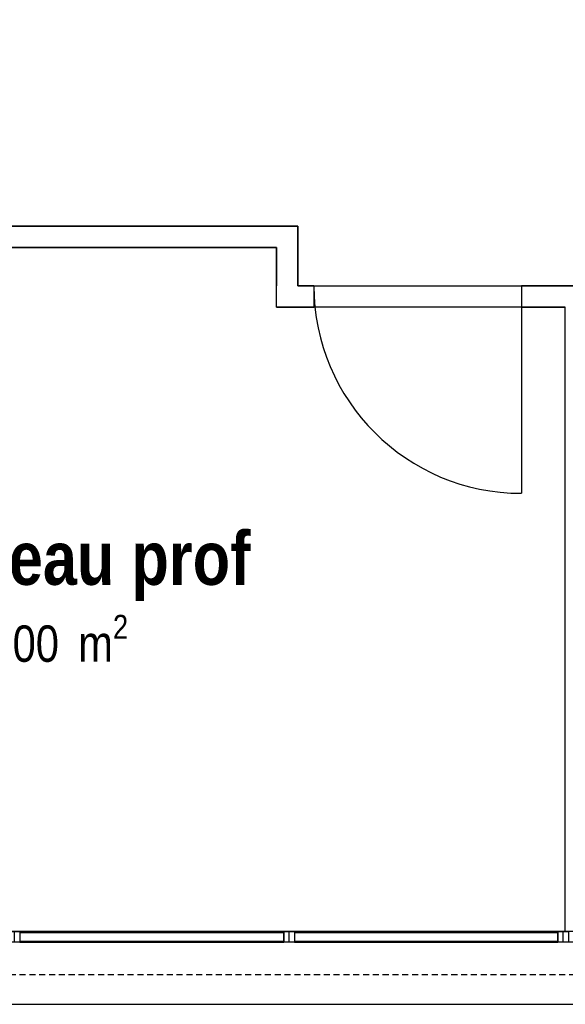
# Model space of a CAD drawing. Extents: x -24342 to 73038, y -9656 to 30949.
# Tile 127 of 170: x 5469 to 5724, y 8566 to 9027. Entities that reach past the tile are written whole.
import ezdxf
from ezdxf.enums import TextEntityAlignment as Align

# ---------------------------------------------------------------- set-up
doc = ezdxf.new("R2010")
doc.units = 0
doc.linetypes.add('21.0032_xref_r+1_02_pro$0$Tirets', pattern=[458.610928, 282.222247, -176.388681])
doc.linetypes.add('ACAD_ISO12W100', pattern=[21, 12, -3, 0, -3, 0, -3])
for name, color, linetype in [('0_XREF', 250, 'Continuous'), ('21.0032_xref_r+1_02_pro$0$A-AREA-____-OTLN.Modèle IFC', 251, 'Continuous'), ('21.0032_xref_r+1_02_pro$0$A-GLAZ-CURT-OTLN.Modèle IFC', 251, 'Continuous'), ('21.0032_xref_r+1_02_pro$0$A-GLAZ-CWMG-OTLN.Modèle IFC', 251, 'Continuous'), ('21.0032_xref_r+1_02_pro$0$A-WALL-____-OTLN.Modèle IFC', 251, 'Continuous'), ('21.0032_xref_r+1_02_pro$0$Marques de Zone ARCHICAD', 251, 'Continuous'), ('21.0032_xref_r+1_02_pro$0$Portes ARCHICAD', 251, 'Continuous')]:
    doc.layers.add(name, color=color, linetype=linetype)
doc.styles.add('21.0032_xref_r+1_02_pro$0$STYLE_GENERE_1', font='ARIALNB.TTF')
doc.styles.add('21.0032_xref_r+1_02_pro$0$STYLE_GENERE_2', font='ARIALN.TTF')

# ---------------------------------------------------------------- blocks, each defined once
blk = doc.blocks.new('21.0032_xref_r+1_02_pro$0$Bureau prof_BUR_6_1', base_point=(54965.1, -12400))
at = {"layer": '21.0032_xref_r+1_02_pro$0$Marques de Zone ARCHICAD', "ltscale": 0.1, "insert": (54386.2, -12518.4), "char_height": 170, "attachment_point": 1, "style": '21.0032_xref_r+1_02_pro$0$STYLE_GENERE_2'}
blk.add_mtext('\\A1;\\pt0,100;14,00{\\H0.66x;\\S^  ;} m{\\H0.66x;\\S2^  ;}', dxfattribs=at)
at = {"layer": '21.0032_xref_r+1_02_pro$0$Marques de Zone ARCHICAD', "ltscale": 0.1}
for tag, height, style, p in [('DUMMY_849', 250, '21.0032_xref_r+1_02_pro$0$STYLE_GENERE_1', (55783.9, -12054.2)), ('ROOM_NAME', 250, '21.0032_xref_r+1_02_pro$0$STYLE_GENERE_1', (54146.2, -12128.1)), ('calculatedAreaCode', 170, '21.0032_xref_r+1_02_pro$0$STYLE_GENERE_2', (54146.2, -12516.1))]:
    blk.add_attdef(tag, text='', height=height, dxfattribs=dict(at, style=style)).set_placement(p, align=Align.TOP_LEFT)
blk = doc.blocks.new('21.0032_xref_r+1_02_pro$0$Porte (Mur) 107[30]_1')
at = {"layer": '21.0032_xref_r+1_02_pro$0$Portes ARCHICAD', "linetype": 'Continuous', "ltscale": 0.1}
blk.add_line((57493.9, -10980.1), (57493.9, -11950.1), dxfattribs=at)
blk.add_arc((57493.9, -10980.1), 970, 270, 0, dxfattribs=at)
blk = doc.blocks.new('21.0032_xref_r+1_02_pro$0$Porte (Mur) 108[31]_1')
at = {"layer": '21.0032_xref_r+1_02_pro$0$Portes ARCHICAD', "linetype": 'Continuous', "ltscale": 0.1}
blk.add_line((57035.1, -10980.1), (57035.1, -11950.1), dxfattribs=at)
blk.add_arc((57035.1, -10980.1), 970, 180, 270, dxfattribs=at)
blk = doc.blocks.new('21.0032_xref_r+1_02_pro$0$Mur_61_1', base_point=(58640.1, -11030.1))
at = {"layer": '21.0032_xref_r+1_02_pro$0$A-WALL-____-OTLN.Modèle IFC', "linetype": 'Continuous', "ltscale": 0.1}
for p, q in [((56065.1, -10980.1), (56065.1, -11080.1)), ((57035.1, -10980.1), (57035.1, -11080.1)), ((57493.9, -10980.1), (57493.9, -11080.1)), ((58463.9, -10980.1), (58463.9, -11080.1))]:
    blk.add_line(p, q, dxfattribs=at)
at = {"layer": '21.0032_xref_r+1_02_pro$0$A-WALL-____-OTLN.Modèle IFC', "linetype": 'Continuous', "ltscale": 0.1, "flags": 128}
for points in [[(55890.1, -11080.1), (55890.1, -10980.1)], [(56065.1, -10980.1), (55990.1, -10980.1)], [(57493.9, -10980.1), (57035.1, -10980.1)], [(58590.1, -10980.1), (58463.9, -10980.1)], [(55890.1, -11080.1), (56065.1, -11080.1)], [(57035.1, -11080.1), (57240.1, -11080.1)], [(57340.1, -11080.1), (57493.9, -11080.1)], [(58463.9, -11080.1), (58590.1, -11080.1)]]:
    blk.add_lwpolyline(points, dxfattribs=at)
at = {"layer": '21.0032_xref_r+1_02_pro$0$Portes ARCHICAD', "linetype": 'Continuous', "ltscale": 0.1}
for name in ['21.0032_xref_r+1_02_pro$0$Porte (Mur) 108[31]_1', '21.0032_xref_r+1_02_pro$0$Porte (Mur) 107[30]_1']:
    blk.add_blockref(name, (0, 0), dxfattribs=at)
blk = doc.blocks.new('21.0032_xref_r+1_02_pro$0$Mur_62_1', base_point=(55940.1, -11030.1))
at = {"layer": '21.0032_xref_r+1_02_pro$0$A-WALL-____-OTLN.Modèle IFC', "linetype": 'Continuous', "ltscale": 0.1, "flags": 128}
for points in [[(55990.1, -10700.1), (55890.1, -10700.1)], [(55990.1, -10980.1), (55990.1, -10700.1)], [(55890.1, -10800.1), (55890.1, -10980.1)]]:
    blk.add_lwpolyline(points, dxfattribs=at)
blk = doc.blocks.new('21.0032_xref_r+1_02_pro$0$Mur_63_1', base_point=(55940.1, -10750.1))
at = {"layer": '21.0032_xref_r+1_02_pro$0$A-WALL-____-OTLN.Modèle IFC', "linetype": 'Continuous', "ltscale": 0.1, "flags": 128}
for points in [[(55890.1, -10700.1), (47940.1, -10700.1)], [(52690.1, -10800.1), (55890.1, -10800.1)]]:
    blk.add_lwpolyline(points, dxfattribs=at)
blk = doc.blocks.new('21.0032_xref_r+1_02_pro$0$Mur_161_1', base_point=(43270.1, -14170))
at = {"layer": '21.0032_xref_r+1_02_pro$0$A-WALL-____-OTLN.Modèle IFC', "linetype": 'Continuous', "ltscale": 0.1, "flags": 128}
for points in [[(60910.1, -14000), (43270.1, -14000)], [(43270.1, -14340), (60910.1, -14340)]]:
    blk.add_lwpolyline(points, dxfattribs=at)
blk = doc.blocks.new('21.0032_xref_r+1_02_pro$0$Mur_193_1', base_point=(43270.1, -14100.1))
at = {"layer": '21.0032_xref_r+1_02_pro$0$A-WALL-____-OTLN.Modèle IFC', "linetype": '21.0032_xref_r+1_02_pro$0$Tirets', "ltscale": 0.1, "flags": 128}
for points in [[(60910.1, -14000.1), (43270.1, -14000.1)], [(43270.1, -14200.1), (60910.1, -14200.1)]]:
    blk.add_lwpolyline(points, dxfattribs=at)
blk = doc.blocks.new('21.0032_xref_r+1_02_pro$0$IFC Extruded[371]_1', base_point=(55307.5, -14000))
at = {"layer": '21.0032_xref_r+1_02_pro$0$A-GLAZ-CURT-OTLN.Modèle IFC', "linetype": 'Continuous', "ltscale": 0.1}
for p, q in [((55925, -14005), (54690, -14005)), ((54690, -14005), (54690, -14045)), ((54690, -14045), (55925, -14045)), ((55925, -14045), (55925, -14005))]:
    blk.add_line(p, q, dxfattribs=at)
blk = doc.blocks.new('21.0032_xref_r+1_02_pro$0$IFC Extruded[372]_1', base_point=(56590, -14000))
at = {"layer": '21.0032_xref_r+1_02_pro$0$A-GLAZ-CURT-OTLN.Modèle IFC', "linetype": 'Continuous', "ltscale": 0.1}
for p, q in [((57205, -14005), (55975, -14005)), ((55975, -14005), (55975, -14045)), ((55975, -14045), (57205, -14045)), ((57205, -14045), (57205, -14005))]:
    blk.add_line(p, q, dxfattribs=at)
blk = doc.blocks.new('21.0032_xref_r+1_02_pro$0$IFC Extruded[387]_1', base_point=(55307.5, -14000))
at = {"layer": '21.0032_xref_r+1_02_pro$0$A-GLAZ-CURT-OTLN.Modèle IFC', "linetype": 'Continuous', "ltscale": 0.1}
for p, q in [((55925, -14005), (54690, -14005)), ((54690, -14005), (54690, -14045)), ((54690, -14045), (55925, -14045)), ((55925, -14045), (55925, -14005))]:
    blk.add_line(p, q, dxfattribs=at)
blk = doc.blocks.new('21.0032_xref_r+1_02_pro$0$IFC Extruded[388]_1', base_point=(56590, -14000))
at = {"layer": '21.0032_xref_r+1_02_pro$0$A-GLAZ-CURT-OTLN.Modèle IFC', "linetype": 'Continuous', "ltscale": 0.1}
for p, q in [((57205, -14005), (55975, -14005)), ((55975, -14005), (55975, -14045)), ((55975, -14045), (57205, -14045)), ((57205, -14045), (57205, -14005))]:
    blk.add_line(p, q, dxfattribs=at)
blk = doc.blocks.new('21.0032_xref_r+1_02_pro$0$IFC Extruded[403]_1', base_point=(55307.5, -14000))
at = {"layer": '21.0032_xref_r+1_02_pro$0$A-GLAZ-CURT-OTLN.Modèle IFC', "linetype": 'Continuous', "ltscale": 0.1}
for p, q in [((55925, -14005), (54690, -14005)), ((54690, -14005), (54690, -14045)), ((54690, -14045), (55925, -14045)), ((55925, -14045), (55925, -14005))]:
    blk.add_line(p, q, dxfattribs=at)
blk = doc.blocks.new('21.0032_xref_r+1_02_pro$0$IFC Extruded[404]_1', base_point=(56590, -14000))
at = {"layer": '21.0032_xref_r+1_02_pro$0$A-GLAZ-CURT-OTLN.Modèle IFC', "linetype": 'Continuous', "ltscale": 0.1}
for p, q in [((57205, -14005), (55975, -14005)), ((55975, -14005), (55975, -14045)), ((55975, -14045), (57205, -14045)), ((57205, -14045), (57205, -14005))]:
    blk.add_line(p, q, dxfattribs=at)
blk = doc.blocks.new('21.0032_xref_r+1_02_pro$0$IFC Extruded[413]_1', base_point=(57205, -14000))
at = {"layer": '21.0032_xref_r+1_02_pro$0$A-GLAZ-CWMG-OTLN.Modèle IFC', "linetype": 'Continuous', "ltscale": 0.1}
for p, q in [((55975, -14000), (55975, -14050)), ((55975, -14000), (57205, -14000)), ((57205, -14000), (57205, -14050)), ((55975, -14050), (57205, -14050))]:
    blk.add_line(p, q, dxfattribs=at)
blk = doc.blocks.new('21.0032_xref_r+1_02_pro$0$IFC Extruded[414]_1', base_point=(55925, -14000))
at = {"layer": '21.0032_xref_r+1_02_pro$0$A-GLAZ-CWMG-OTLN.Modèle IFC', "linetype": 'Continuous', "ltscale": 0.1}
for p, q in [((54690, -14000), (54690, -14050)), ((54690, -14000), (55925, -14000)), ((55925, -14000), (55925, -14050)), ((54690, -14050), (55925, -14050))]:
    blk.add_line(p, q, dxfattribs=at)
blk = doc.blocks.new('21.0032_xref_r+1_02_pro$0$IFC Extruded[429]_1', base_point=(57205, -14000))
at = {"layer": '21.0032_xref_r+1_02_pro$0$A-GLAZ-CWMG-OTLN.Modèle IFC', "linetype": 'Continuous', "ltscale": 0.1}
for p, q in [((55975, -14000), (55975, -14050)), ((55975, -14000), (57205, -14000)), ((57205, -14000), (57205, -14050)), ((55975, -14050), (57205, -14050))]:
    blk.add_line(p, q, dxfattribs=at)
blk = doc.blocks.new('21.0032_xref_r+1_02_pro$0$IFC Extruded[430]_1', base_point=(55925, -14000))
at = {"layer": '21.0032_xref_r+1_02_pro$0$A-GLAZ-CWMG-OTLN.Modèle IFC', "linetype": 'Continuous', "ltscale": 0.1}
for p, q in [((54690, -14000), (54690, -14050)), ((54690, -14000), (55925, -14000)), ((55925, -14000), (55925, -14050)), ((54690, -14050), (55925, -14050))]:
    blk.add_line(p, q, dxfattribs=at)
blk = doc.blocks.new('21.0032_xref_r+1_02_pro$0$IFC Extruded[452]_1', base_point=(57230, -14000))
at = {"layer": '21.0032_xref_r+1_02_pro$0$A-GLAZ-CWMG-OTLN.Modèle IFC', "linetype": 'Continuous', "ltscale": 0.1}
for p, q in [((57230, -14050), (57230, -14000)), ((58570, -14000), (57230, -14000)), ((58570, -14050), (58570, -14000)), ((58570, -14050), (57230, -14050))]:
    blk.add_line(p, q, dxfattribs=at)
blk = doc.blocks.new('21.0032_xref_r+1_02_pro$0$IFC Extruded[453]_1', base_point=(55950, -14000))
at = {"layer": '21.0032_xref_r+1_02_pro$0$A-GLAZ-CWMG-OTLN.Modèle IFC', "linetype": 'Continuous', "ltscale": 0.1}
for p, q in [((55950, -14050), (55950, -14000)), ((57230, -14000), (55950, -14000)), ((57230, -14050), (57230, -14000)), ((57230, -14050), (55950, -14050))]:
    blk.add_line(p, q, dxfattribs=at)
blk = doc.blocks.new('21.0032_xref_r+1_02_pro$0$IFC Extruded[454]_1', base_point=(54665, -14000))
at = {"layer": '21.0032_xref_r+1_02_pro$0$A-GLAZ-CWMG-OTLN.Modèle IFC', "linetype": 'Continuous', "ltscale": 0.1}
for p, q in [((54665, -14050), (54665, -14000)), ((55950, -14000), (54665, -14000)), ((55950, -14050), (55950, -14000)), ((55950, -14050), (54665, -14050))]:
    blk.add_line(p, q, dxfattribs=at)
blk = doc.blocks.new('21.0032_xref_r+1_02_pro$0$IFC Extruded[492]_1', base_point=(54665, -14000))
at = {"layer": '21.0032_xref_r+1_02_pro$0$A-GLAZ-CWMG-OTLN.Modèle IFC', "linetype": 'Continuous', "ltscale": 0.1}
for p, q in [((54640, -14050), (54640, -14000)), ((54640, -14000), (54690, -14000)), ((54690, -14000), (54690, -14050)), ((54690, -14050), (54640, -14050))]:
    blk.add_line(p, q, dxfattribs=at)
blk = doc.blocks.new('21.0032_xref_r+1_02_pro$0$IFC Extruded[493]_1', base_point=(54665, -14000))
at = {"layer": '21.0032_xref_r+1_02_pro$0$A-GLAZ-CWMG-OTLN.Modèle IFC', "linetype": 'Continuous', "ltscale": 0.1}
for p, q in [((54640, -14050), (54640, -14000)), ((54640, -14000), (54690, -14000)), ((54690, -14000), (54690, -14050)), ((54690, -14050), (54640, -14050))]:
    blk.add_line(p, q, dxfattribs=at)
blk = doc.blocks.new('21.0032_xref_r+1_02_pro$0$IFC Extruded[494]_1', base_point=(54665, -14000))
at = {"layer": '21.0032_xref_r+1_02_pro$0$A-GLAZ-CWMG-OTLN.Modèle IFC', "linetype": 'Continuous', "ltscale": 0.1}
for p, q in [((54640, -14050), (54640, -14000)), ((54640, -14000), (54690, -14000)), ((54690, -14000), (54690, -14050)), ((54690, -14050), (54640, -14050))]:
    blk.add_line(p, q, dxfattribs=at)
blk = doc.blocks.new('21.0032_xref_r+1_02_pro$0$IFC Extruded[495]_1', base_point=(55950, -14000))
at = {"layer": '21.0032_xref_r+1_02_pro$0$A-GLAZ-CWMG-OTLN.Modèle IFC', "linetype": 'Continuous', "ltscale": 0.1}
for p, q in [((55925, -14050), (55925, -14000)), ((55925, -14000), (55975, -14000)), ((55975, -14000), (55975, -14050)), ((55975, -14050), (55925, -14050))]:
    blk.add_line(p, q, dxfattribs=at)
blk = doc.blocks.new('21.0032_xref_r+1_02_pro$0$IFC Extruded[496]_1', base_point=(55950, -14000))
at = {"layer": '21.0032_xref_r+1_02_pro$0$A-GLAZ-CWMG-OTLN.Modèle IFC', "linetype": 'Continuous', "ltscale": 0.1}
for p, q in [((55925, -14050), (55925, -14000)), ((55925, -14000), (55975, -14000)), ((55975, -14000), (55975, -14050)), ((55975, -14050), (55925, -14050))]:
    blk.add_line(p, q, dxfattribs=at)
blk = doc.blocks.new('21.0032_xref_r+1_02_pro$0$IFC Extruded[497]_1', base_point=(55950, -14000))
at = {"layer": '21.0032_xref_r+1_02_pro$0$A-GLAZ-CWMG-OTLN.Modèle IFC', "linetype": 'Continuous', "ltscale": 0.1}
for p, q in [((55925, -14050), (55925, -14000)), ((55925, -14000), (55975, -14000)), ((55975, -14000), (55975, -14050)), ((55975, -14050), (55925, -14050))]:
    blk.add_line(p, q, dxfattribs=at)
blk = doc.blocks.new('21.0032_xref_r+1_02_pro$0$IFC Extruded[498]_1', base_point=(57230, -14000))
at = {"layer": '21.0032_xref_r+1_02_pro$0$A-GLAZ-CWMG-OTLN.Modèle IFC', "linetype": 'Continuous', "ltscale": 0.1}
for p, q in [((57205, -14050), (57205, -14000)), ((57205, -14000), (57255, -14000)), ((57255, -14000), (57255, -14050)), ((57255, -14050), (57205, -14050))]:
    blk.add_line(p, q, dxfattribs=at)
blk = doc.blocks.new('21.0032_xref_r+1_02_pro$0$IFC Extruded[499]_1', base_point=(57230, -14000))
at = {"layer": '21.0032_xref_r+1_02_pro$0$A-GLAZ-CWMG-OTLN.Modèle IFC', "linetype": 'Continuous', "ltscale": 0.1}
for p, q in [((57205, -14050), (57205, -14000)), ((57205, -14000), (57255, -14000)), ((57255, -14000), (57255, -14050)), ((57255, -14050), (57205, -14050))]:
    blk.add_line(p, q, dxfattribs=at)
blk = doc.blocks.new('21.0032_xref_r+1_02_pro$0$IFC Extruded[500]_1', base_point=(57230, -14000))
at = {"layer": '21.0032_xref_r+1_02_pro$0$A-GLAZ-CWMG-OTLN.Modèle IFC', "linetype": 'Continuous', "ltscale": 0.1}
for p, q in [((57205, -14050), (57205, -14000)), ((57205, -14000), (57255, -14000)), ((57255, -14000), (57255, -14050)), ((57255, -14050), (57205, -14050))]:
    blk.add_line(p, q, dxfattribs=at)
blk = doc.blocks.new('21.0032_xref_r+1_02_pro')
at = {"layer": '21.0032_xref_r+1_02_pro$0$A-AREA-____-OTLN.Modèle IFC', "linetype": 'Continuous', "ltscale": 0.1, "flags": 128}
blk.add_lwpolyline([(6491.51, -28), (6331.51, -28), (6331.51, -948), (4287, -948), (4287, -1070), (4524.01, -1070), (4524.01, -1098.01), (4794.01, -1098.01), (4794.01, -1070.01), (5599.01, -1070.01), (5599.01, -1098.01), (5859.01, -1098.01), (5859.01, -1070.01), (6153.51, -1070.01), (6153.51, -1062, -0.399479), (6331.27, -1231.01), (6508.73, -1231.01, -0.39949), (6686.5, -1062), (6686.5, -948.01), (6491.51, -948.01)], format="xyb", close=True, dxfattribs=at)
blk.add_lwpolyline([(5724.01, -1108.01), (5589.01, -1108.01), (5589.01, -1080.01), (5269.01, -1080.01), (5269.01, -1382), (5339, -1382), (5339, -1400), (5724.01, -1400)], close=True, dxfattribs=at)
at = {"layer": '21.0032_xref_r+1_02_pro$0$A-AREA-____-OTLN.Modèle IFC', "linetype": 'Continuous', "ltscale": 0.1, "xscale": 0.1, "yscale": 0.1, "zscale": 0.1}
blk.add_blockref('21.0032_xref_r+1_02_pro$0$Bureau prof_BUR_6_1', (5496.51, -1240), dxfattribs=at).add_auto_attribs({'ROOM_NAME': 'Bureau prof', 'calculatedAreaCode': 'S: '})
at = {"layer": '21.0032_xref_r+1_02_pro$0$A-GLAZ-CURT-OTLN.Modèle IFC', "linetype": 'Continuous', "ltscale": 0.1, "xscale": 0.1, "yscale": 0.1, "zscale": 0.1}
for name, p in [('21.0032_xref_r+1_02_pro$0$IFC Extruded[371]_1', (5530.75, -1400)), ('21.0032_xref_r+1_02_pro$0$IFC Extruded[387]_1', (5530.75, -1400)), ('21.0032_xref_r+1_02_pro$0$IFC Extruded[403]_1', (5530.75, -1400)), ('21.0032_xref_r+1_02_pro$0$IFC Extruded[372]_1', (5659, -1400)), ('21.0032_xref_r+1_02_pro$0$IFC Extruded[388]_1', (5659, -1400)), ('21.0032_xref_r+1_02_pro$0$IFC Extruded[404]_1', (5659, -1400))]:
    blk.add_blockref(name, p, dxfattribs=at)
at = {"layer": '21.0032_xref_r+1_02_pro$0$A-GLAZ-CWMG-OTLN.Modèle IFC', "linetype": 'Continuous', "ltscale": 0.1, "xscale": 0.1, "yscale": 0.1, "zscale": 0.1}
for name, p in [('21.0032_xref_r+1_02_pro$0$IFC Extruded[492]_1', (5466.5, -1400)), ('21.0032_xref_r+1_02_pro$0$IFC Extruded[493]_1', (5466.5, -1400)), ('21.0032_xref_r+1_02_pro$0$IFC Extruded[494]_1', (5466.5, -1400)), ('21.0032_xref_r+1_02_pro$0$IFC Extruded[454]_1', (5466.5, -1400)), ('21.0032_xref_r+1_02_pro$0$IFC Extruded[414]_1', (5592.5, -1400)), ('21.0032_xref_r+1_02_pro$0$IFC Extruded[430]_1', (5592.5, -1400)), ('21.0032_xref_r+1_02_pro$0$IFC Extruded[495]_1', (5595, -1400)), ('21.0032_xref_r+1_02_pro$0$IFC Extruded[496]_1', (5595, -1400)), ('21.0032_xref_r+1_02_pro$0$IFC Extruded[497]_1', (5595, -1400)), ('21.0032_xref_r+1_02_pro$0$IFC Extruded[453]_1', (5595, -1400)), ('21.0032_xref_r+1_02_pro$0$IFC Extruded[413]_1', (5720.5, -1400)), ('21.0032_xref_r+1_02_pro$0$IFC Extruded[429]_1', (5720.5, -1400)), ('21.0032_xref_r+1_02_pro$0$IFC Extruded[498]_1', (5723, -1400)), ('21.0032_xref_r+1_02_pro$0$IFC Extruded[499]_1', (5723, -1400)), ('21.0032_xref_r+1_02_pro$0$IFC Extruded[500]_1', (5723, -1400)), ('21.0032_xref_r+1_02_pro$0$IFC Extruded[452]_1', (5723, -1400))]:
    blk.add_blockref(name, p, dxfattribs=at)
at = {"layer": '21.0032_xref_r+1_02_pro$0$A-WALL-____-OTLN.Modèle IFC', "ltscale": 0.1, "xscale": 0.1, "yscale": 0.1, "zscale": 0.1}
for name, p in [('21.0032_xref_r+1_02_pro$0$Mur_63_1', (5594.01, -1075.01)), ('21.0032_xref_r+1_02_pro$0$Mur_62_1', (5594.01, -1103.01)), ('21.0032_xref_r+1_02_pro$0$Mur_61_1', (5864.01, -1103.01)), ('21.0032_xref_r+1_02_pro$0$Mur_161_1', (4327.01, -1417)), ('21.0032_xref_r+1_02_pro$0$Mur_193_1', (4327.01, -1410.01))]:
    blk.add_blockref(name, p, dxfattribs=at)

msp = doc.modelspace()

# ---------------------------------------------------------------- block references
at = {"layer": '0_XREF', "linetype": 'ACAD_ISO12W100'}
msp.add_blockref('21.0032_xref_r+1_02_pro', (0, 10000), dxfattribs=at)

doc.saveas('drawing.dxf')
